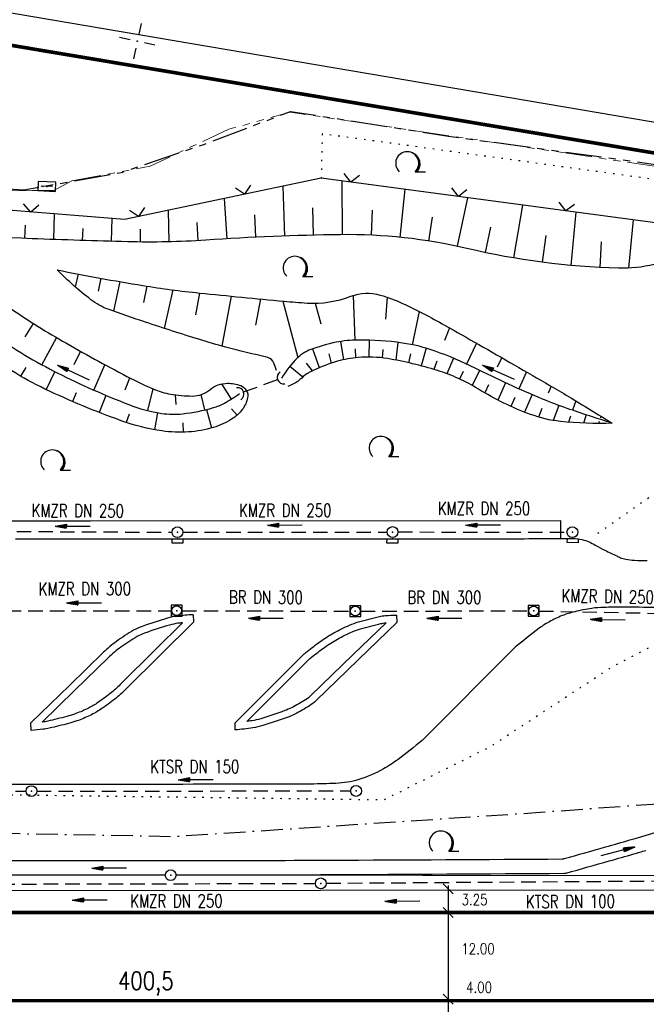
# Model space of a CAD drawing. Extents: x 0 to 1135, y 0 to 420.
# Tile 15 of 77: x 302 to 389, y 215 to 352. Entities that reach past the tile are written whole.
import ezdxf
from ezdxf.enums import TextEntityAlignment as Align

# ---------------------------------------------------------------- set-up
doc = ezdxf.new("R2010")
doc.units = 0
doc.header["$LTSCALE"] = 2
doc.header["$MEASUREMENT"] = 0
for name, pattern in [('AUSGEZOGEN', [0]), ('BAB-FM2', [2.6, 1.5, -0.5, 0.1, -0.5]), ('GESTRICH-X2', [1.5, 1, -0.5]), ('LWL', [6.001, 4, -1, 0.001, -1]), ('PHANTOMX2', [5, 2.5, -0.5, 0.5, -0.5, 0.5, -0.5]), ('PUNKTX2_STR', [0.6, 0.1, -0.5])]:
    doc.linetypes.add(name, pattern=pattern)
doc.layers.get('0').update_dxf_attribs({"color": 8, "linetype": 'AUSGEZOGEN'})
for name, color, linetype in [('BAB_FM', 8, 'BAB-FM2'), ('BOESCHG', 8, 'AUSGEZOGEN'), ('DURCHL', 200, 'GESTRICH-X2'), ('FBRTOP', 8, 'AUSGEZOGEN'), ('GRABEN', 8, 'AUSGEZOGEN'), ('GRENZL', 8, 'AUSGEZOGEN'), ('GRENZL-BAB', 7, 'AUSGEZOGEN'), ('GRENZP-BAB', 7, 'AUSGEZOGEN'), ('HEKT_B', 250, 'CONTINUOUS'), ('KANAL', 200, 'GESTRICH-X2'), ('Lichtwellenleiter COLT', 8, 'PHANTOMX2'), ('Lichtwellenleiter GLH', 8, 'PHANTOMX2'), ('MULDE', 8, 'AUSGEZOGEN'), ('NETZ', 250, 'AUSGEZOGEN'), ('NUTZUNG', 8, 'PUNKTX2_STR'), ('PFEIL', 200, 'CONTINUOUS'), ('PFEILTOP', 8, 'AUSGEZOGEN'), ('SCHLITZRINNE', 200, 'AUSGEZOGEN'), ('SCHRIFT', 8, 'AUSGEZOGEN'), ('SCHSYMBOL', 200, 'AUSGEZOGEN'), ('SIGNATUR', 8, 'AUSGEZOGEN'), ('STRASSE', 8, 'AUSGEZOGEN'), ('TEXTO', 200, 'CONTINUOUS'), ('WALD', 8, 'AUSGEZOGEN'), ('ZAUN', 8, 'AUSGEZOGEN')]:
    doc.layers.add(name, color=color, linetype=linetype)
doc.styles.add('ROMANS', font='romans.shx', dxfattribs={"width": 0.8})

# ---------------------------------------------------------------- blocks, each defined once
blk = doc.blocks.new('IKR')
at = {"color": 0}
for p, q in [((0, 1), (0, 2.5)), ((-2.5, 0), (-1, 0)), ((1, 0), (2.5, 0)), ((0, -2.5), (0, -1))]:
    blk.add_line(p, q, dxfattribs=at)
blk.add_circle((0, 0), 0.05, dxfattribs=at)
blk.add_point((0, 0), dxfattribs=at)
blk = doc.blocks.new('KS')
for p, q in [((-1.14, 0), (1.14, 0)), ((-1.14, 0), (-0.64, -0.15)), ((0.63, 0.15), (1.14, 0))]:
    blk.add_line(p, q)
blk.add_lwpolyline([(-1.76, -0.89), (1.74, -0.88), (1.73, 0.91), (-1.76, 0.91)], close=True)
blk.add_point((0, 0))
blk.add_point((0, 0))
blk = doc.blocks.new('30S')
at = {"color": 0}
for p, q in [((-0.75, -0.58), (-0.75, 0)), ((-0.75, 0), (0.75, 0)), ((0.75, 0), (0.75, -0.58)), ((0.75, -0.58), (-0.75, -0.58))]:
    blk.add_line(p, q, dxfattribs=at)
blk.add_point((0, 0), dxfattribs=at)
blk = doc.blocks.new('LW')
at = {"color": 0}
blk.add_line((1.18, 0), (2.58, 0), dxfattribs=at)
for centre, radius, start, end in [((0.07, 1.19), 1.6, 312.7202, 226.7249), ((0.17, 1.08), 1.68, 321.1992, 68.9844), ((0.08, 1.13), 1.67, 319.2916, 65.2101)]:
    blk.add_arc(centre, radius, start, end, dxfattribs=at)
blk = doc.blocks.new('GST')
at = {"color": 0}
blk.add_circle((0, 0), 0.75, dxfattribs=at)
blk.add_point((0, 0), dxfattribs=at)
blk = doc.blocks.new('DL')
at = {"color": 0}
blk.add_arc((-0.31, 0.02), 0.91, 282.5363, 77.4637, dxfattribs=at)
blk.add_point((0.6, 0), dxfattribs=at)
blk = doc.blocks.new('10')
blk.add_blockref('GST', (0, 0))
blk = doc.blocks.new('20')
blk.add_lwpolyline([(-0.75, -0.75), (0.75, -0.75), (0.75, 0.75), (-0.75, 0.75)], close=True)
blk.add_circle((0, 0), 0.676)
blk.add_point((0, 0))
blk = doc.blocks.new('PFEIL2')
at = {"color": 0}
for p, q in [((0.88, 0), (-2.4, -0.01)), ((0.88, -0.27), (0.88, 0.28)), ((0.88, 0.28), (2.43, 0.01)), ((0.91, 0.27), (0.88, 0.26)), ((0.97, 0.26), (0.88, 0.25)), ((1.02, 0.25), (0.88, 0.23)), ((1.07, 0.24), (0.88, 0.21)), ((1.13, 0.23), (0.88, 0.19)), ((1.18, 0.22), (0.88, 0.17)), ((1.24, 0.21), (0.88, 0.15)), ((1.29, 0.21), (0.88, 0.14)), ((1.34, 0.2), (0.88, 0.12)), ((1.4, 0.19), (0.88, 0.1)), ((1.45, 0.18), (0.88, 0.08)), ((1.51, 0.17), (0.88, 0.06)), ((1.56, 0.16), (0.88, 0.04)), ((1.61, 0.15), (0.88, 0.02)), ((1.67, 0.14), (0.88, 0.01)), ((1.72, 0.13), (0.88, -0.01)), ((1.78, 0.12), (0.88, -0.03)), ((1.83, 0.11), (0.88, -0.05)), ((1.88, 0.1), (0.88, -0.07)), ((1.94, 0.09), (0.88, -0.09)), ((2.05, 0.08), (0.88, -0.12)), ((1.99, 0.08), (0.88, -0.11)), ((2.1, 0.07), (0.88, -0.14)), ((2.15, 0.06), (0.88, -0.16)), ((2.21, 0.05), (0.88, -0.18)), ((2.26, 0.04), (0.88, -0.2)), ((2.32, 0.03), (0.88, -0.22)), ((2.37, 0.02), (0.88, -0.23)), ((2.42, 0.01), (0.88, -0.25)), ((2.43, 0.01), (0.88, -0.27))]:
    blk.add_line(p, q, dxfattribs=at)
blk = doc.blocks.new('ZR')
at = {"color": 0}
for p, q in [((-1.05, -1.05), (0, 0)), ((0, 0), (1.07, -1.08))]:
    blk.add_line(p, q, dxfattribs=at)

msp = doc.modelspace()

# ---------------------------------------------------------------- linework, layer by layer
msp.add_line((361.44, 231.88), (361.43, 196.43))
at = {"layer": 'BAB_FM', "flags": 128}
msp.add_lwpolyline([(283.61, 239.41), (323.59, 238.66), (373.59, 241.97), (402.59, 244.08), (409.59, 244.08), (425.59, 244.78), (425.59, 241.98), (482.59, 234.8), (485.59, 244.2), (523.59, 243.55), (573.59, 243.02), (599.93, 242.92), (623.59, 242.9), (678.49, 244.38), (724.81, 246.15), (753.71, 248.41)], dxfattribs=at)
at = {"layer": 'BOESCHG'}
for p, q in [((338.54, 328.72), (338.78, 321.82)), ((346.71, 329.46), (346.78, 322.01)), ((355.44, 328.29), (354.77, 321.64)), ((330.46, 327.01), (330.79, 321.44)), ((364.11, 327.13), (362.67, 320.4)), ((371.74, 326.11), (370.5, 318.78)), ((306.93, 324.88), (306.81, 321.34)), ((322.7, 325.38), (322.8, 321.02)), ((334.64, 324.76), (334.79, 321.65)), ((342.69, 325.75), (342.78, 321.94)), ((350.94, 325.41), (350.78, 321.94)), ((379.11, 325.12), (378.43, 317.75)), ((302.88, 323.34), (302.81, 321.48)), ((314.89, 324.24), (314.81, 321.09)), ((326.65, 323.68), (326.8, 321.18)), ((359.25, 324.42), (358.73, 321.13)), ((387.03, 324.06), (386.42, 317.37)), ((310.86, 322.88), (310.81, 321.21)), ((318.82, 322.78), (318.8, 321)), ((367.31, 323.06), (366.57, 319.53)), ((374.94, 321.9), (374.46, 318.19)), ((382.61, 321.04), (382.42, 317.46)), ((310.24, 316.56), (309.84, 314.78)), ((313.38, 315.97), (313.01, 314.19)), ((316.02, 315.51), (315.11, 311.42)), ((319.76, 314.88), (319.27, 312.63)), ((323.33, 314.37), (322.14, 309.03)), ((327.05, 313.93), (326.47, 310.91)), ((331.4, 313.5), (330.13, 306.58)), ((335.45, 313.1), (334.79, 309.49)), ((338.54, 312.81), (340.64, 304.99)), ((343.05, 312.52), (343.81, 309.65)), ((348.29, 313.59), (348.52, 307.41)), ((353, 313.35), (352.75, 310.32)), ((357.42, 311.37), (356.48, 306.76)), ((302.9, 307.85), (304.05, 309.7)), ((361.61, 309.12), (360.96, 307.37)), ((305.21, 303.99), (307.26, 307.73)), ((346.53, 307.21), (346.94, 304.68)), ((350.52, 307.4), (350.45, 305.06)), ((354.5, 307.09), (354.18, 304.64)), ((365.35, 306.98), (363.99, 304.08)), ((309.67, 304.01), (310.56, 305.85)), ((342.67, 306.19), (343.61, 303.59)), ((344.92, 305.5), (345.26, 304.21)), ((348.56, 306.19), (348.61, 304.96)), ((352.42, 306.12), (352.33, 304.94)), ((356.22, 305.52), (355.96, 304.27)), ((358.41, 306.28), (357.69, 303.85)), ((340.92, 305.24), (340.92, 305.24)), ((341.77, 304.19), (342.62, 303.15)), ((359.88, 304.49), (359.45, 303.35)), ((362.17, 304.9), (361.26, 302.75)), ((368.85, 304.98), (368.22, 303.65)), ((302.99, 303.63), (302.27, 302.42)), ((306.99, 303.05), (305.81, 300.55)), ((312.4, 300.48), (313.95, 303.99)), ((339.54, 303.8), (341.34, 302.33)), ((363.51, 303.05), (363.02, 302.01)), ((365.79, 303.21), (364.76, 301.13)), ((372.27, 303.01), (371.22, 300.65)), ((316.73, 300.54), (317.38, 302.16)), ((369.4, 301.48), (368.31, 299.11)), ((309.98, 300.12), (309.45, 298.9)), ((319.87, 297.64), (320.61, 300.66)), ((331.45, 299.24), (330.14, 301.35)), ((367.05, 301.21), (366.52, 300.09)), ((375.7, 301.03), (375.3, 300.06)), ((314.08, 299.75), (313.15, 297.38)), ((323.78, 298.48), (323.73, 299.82)), ((327.77, 297.74), (327.27, 299.86)), ((370.68, 299.44), (370.14, 298.23)), ((373.06, 299.86), (372.02, 297.43)), ((379.1, 299), (378.65, 297.69)), ((321.21, 297.36), (320.78, 295)), ((327.98, 297.79), (328.7, 295.24)), ((331.46, 297.9), (332.24, 297.02)), ((374.42, 297.91), (373.95, 296.74)), ((376.76, 298.36), (375.99, 296.27)), ((317.29, 297.15), (316.9, 296)), ((378.36, 296.86), (378.08, 296.03)), ((380.54, 297.05), (380.16, 295.9)), ((382.35, 296.14), (382.26, 295.86)), ((382.58, 296.86), (382.51, 296.65)), ((324.72, 295.93), (324.75, 294.65))]:
    msp.add_line(p, q, dxfattribs=at)
for points in [[(402.94, 321.93, -0.030718), (389.95, 317.88, -0.067193), (385.02, 317.36, -0.050922), (364.05, 320.09, 0.061197), (346.54, 322.01, 0.013632), (327.89, 321.25, -0.023507), (317.06, 321.03, -0.002589), (303.85, 321.45, -0.001482), (280.79, 322.36, -0.011513), (258.15, 323.85, 0.022253), (246.42, 324.37, 0.034379), (244.21, 324.22, 0.004914), (228.91, 321.94, 0.019752), (224.1, 320.98, 0.010825), (215.46, 318.7)], [(183.18, 293.77, 0.007461), (191.66, 298.24, 0.002459), (217.13, 312.33, 0.015265), (226.85, 318.17, -0.038728), (230.8, 320.29, -0.099162), (233.37, 320.86, -0.010022), (259.22, 320.89, -0.003082), (272.91, 320.55, -0.009131), (277.52, 320.32, -0.049353), (286.96, 318.73, -0.057158), (294.65, 315.67, -0.029132), (300.49, 312.07, 0.022309), (308.05, 307.28, 0.00927), (316.99, 302.37, 0.02252), (320.79, 300.58, 0.055086), (323.01, 299.93, 0.041919), (326.03, 299.66, 0.176944), (328.46, 300.53, -0.174196), (330.92, 301.43, -0.090668), (332.73, 301.11, -0.168545), (333.51, 300.47, -0.18907)], [(336.49, 305, -0.006875), (330.62, 306.45, -0.011224), (327.06, 307.47, -0.005066), (319.55, 309.89, -0.007343), (314.4, 311.68, -0.076799), (312, 313, -0.033609), (307.33, 317.13)], [(307.33, 317.13, 0.009683), (319.19, 314.97, 0.014717), (327.05, 313.93, 0.002207), (338.73, 312.79, 0.00808), (341.93, 312.54, 0.107408)], [(341.93, 312.54, 0.107408), (347.98, 313.48, -0.163943), (352.04, 313.65, -0.03855), (355.12, 312.49, -0.019275), (360.96, 309.48, -0.001608), (365.69, 306.79, -0.000774), (375.51, 301.14, -0.005584), (378.12, 299.6, -0.002389), (384.15, 295.9)], [(333.51, 300.47, -0.18907), (333.69, 299.42, -0.111659), (332.97, 297.82, -0.091831), (331.48, 296.45, -0.066962), (328.96, 295.31, -0.05569), (325.49, 294.68, -0.053872), (321.84, 294.83, -0.049315), (316.2, 296.24, -0.025054), (305.64, 300.63, -0.060865), (296.85, 306.22, 0.124639), (292.2, 308.41, 0.007232), (289.88, 308.82, 0.003842), (285.5, 309.5, 0.005229), (277.81, 310.56, 0.00281), (263.49, 312.3, 0.034185), (244.86, 313.17, 0.054383), (233.22, 311.64, 0.027722), (228.9, 310.33, 0.022929), (223.86, 308.23, 0.07043), (212.31, 300.63, -0.070976), (200.85, 293.1, -0.009136), (184.7, 285.87, -0.00786)]]:
    msp.add_lwpolyline(points, format="xyb", dxfattribs=at)
at = {"layer": 'BOESCHG', "flags": 128}
msp.add_lwpolyline([(384.15, 295.9, -0.037031), (376.98, 296.14, -0.062272), (372.82, 297.12, -0.048134), (365.65, 300.61, 0.061403), (359.95, 303.2, 0.035213), (353.03, 304.84, 0.061859), (348.97, 305, 0.049017), (346.13, 304.48, 0.039154), (342.76, 303.21, 0.057265), (341.4, 302.38, -0.121237), (339.26, 300.99)], format="xyb", dxfattribs=at)
at = {"layer": 'BOESCHG'}
for centre, radius, start, end in [((336.05, 303.68), 1.39, 23.2242, 71.8133), ((331.26, 301.63), 6.6, 13.8338, 23.2242)]:
    msp.add_arc(centre, radius, start, end, dxfattribs=at)
at = {"layer": 'DURCHL'}
msp.add_line((333.13, 300.23), (337.84, 301.93), dxfattribs=at)
at = {"layer": 'FBRTOP'}
for p, q in [((326.17, 269.36), (326.18, 268.34)), ((354.4, 268.35), (354.32, 269.33)), ((370.77, 264.92), (357.83, 251.96)), ((303.74, 253.35), (303.7, 254.38)), ((331.98, 253.42), (331.98, 254.41))]:
    msp.add_line(p, q, dxfattribs=at)
for points in [[(661.14, 179.11, 0.000001), (685.94, 183.77, 0.000098)], [(439.53, 157.45, -0.00093), (440.96, 156.69, -0.001842), (441.68, 156.31, -0.000702), (443.25, 155.45, 0.000895), (444.48, 154.78, 0.031517), (447.68, 153.29, 0.030859), (451.1, 152.2, 0.030259), (454.59, 151.53, 0.030943), (458.06, 151.31, 0.000875), (468.28, 151.29, 0.000286), (499.49, 151.31, 0.000004), (556.36, 151.37, 0.000067)], [(700.61, 186.53, -0.000002), (715, 189.24, -0.000023)], [(301.58, 279.86, -0.001833), (304.58, 279.87, -0.000283), (323.99, 279.88, -0.000006), (352.82, 279.88, -0.000191), (353.73, 279.88, -0.000419), (355.29, 279.88, 0.000075), (363.94, 279.86, 0.004723), (373.85, 279.93, -0.009653), (378.7, 279.92, -0.044882), (380, 279.77, -0.059233), (380.94, 279.46, -0.018476), (381.81, 279.01, 0.011989), (383.15, 278.3, 0.00421), (384.77, 277.51, 0.012947), (385.31, 277.27, 0.052557), (386.02, 277.06, 0.031563), (387.24, 276.91, 0.02056), (389, 276.88, -0.013462)], [(390.22, 270.37, 0.002956), (385.53, 270.41, 0.005434), (382.98, 270.38, 0.032042), (381.34, 270.25, 0.021633), (378.96, 269.78, 0.035146), (377.22, 269.24, 0.032928), (375.45, 268.4, 0.033148), (374.06, 267.5, 0.013166), (370.77, 264.92, 0.045377)], [(324.67, 268.25, 0.006668), (324.04, 268.18, 0.039002), (322.9, 267.94, 0.015334), (319.44, 266.82, 0.043073), (318.41, 266.34, 0.028703), (316.12, 264.86, 0.03501), (314.44, 263.45), (309.74, 258.87), (305.24, 254.49)], [(324.67, 268.25), (320.95, 264.56), (316.07, 259.7, -0.026258), (314.66, 258.45, -0.022111), (312.83, 257.1, -0.034523), (311.47, 256.33, -0.029026), (309.71, 255.6, -0.019104), (308.67, 255.28, -0.008069), (306.02, 254.62, -0.027013), (305.29, 254.5, -0.000412), (305.24, 254.49, -0.013671)], [(333.57, 254.58), (338.05, 259.06), (342.1, 263.1, -0.02999), (342.55, 263.5, -0.009661), (344.33, 264.84, -0.028688), (346.12, 265.98, -0.026615), (348.18, 267.01, -0.030851), (349.32, 267.41, -0.013869), (352.14, 268.14, -0.034271), (352.8, 268.25, -0.000685), (352.87, 268.26, -0.017282)], [(352.87, 268.26), (348.31, 263.85), (342.44, 258.17, -0.050635), (341.72, 257.6, -0.023986), (339.77, 256.49, -0.031281), (338.82, 256.08, -0.01015), (335.5, 254.96, -0.038198), (334.27, 254.68, -0.006551), (333.57, 254.58, -0.021795)], [(357.83, 251.96, -0.016939), (354.51, 249.33, -0.029636), (352.48, 248, -0.056025), (349.07, 246.53, -0.065088), (345.91, 246.01, -0.003333), (342.43, 245.91, -0.005154), (340.17, 245.89, -0.000053), (317.72, 245.87, -0.000124), (308.06, 245.87, -0.000001), (277.56, 245.86, -0.000029), (276.55, 245.86), (222.12, 245.86, 0.000031), (144.94, 245.86, 0.000163), (130.49, 245.86, 0.021883), (126.47, 245.68, 0.014675), (120.51, 244.97, 0.022893), (113.88, 243.68, 0.024298), (107.78, 241.88, 0.00201), (106.37, 241.38, 0.000273), (95.99, 237.66, 0.002972), (91.04, 235.85, 0.001441), (83.99, 233.2)]]:
    msp.add_lwpolyline(points, format="xyb", dxfattribs=at)
at = {"layer": 'FBRTOP', "flags": 128}
for points in [[(326.17, 269.36, 0.022671), (323.91, 269.17, 0.039002), (322.62, 268.9, 0.015334), (319.11, 267.76, 0.043073), (317.91, 267.21, 0.028703), (315.53, 265.67, 0.03501), (313.75, 264.16), (309.04, 259.58), (303.7, 254.38)], [(331.98, 254.41), (337.34, 259.76), (341.39, 263.81, -0.02999), (341.94, 264.29, -0.009661), (343.74, 265.65, -0.028688), (345.63, 266.86, -0.026615), (347.79, 267.92, -0.030851), (349.05, 268.37, -0.013869), (351.92, 269.12, -0.034271), (352.72, 269.25, -0.017282), (354.32, 269.33)], [(326.18, 268.34), (321.66, 263.85), (316.77, 258.99, -0.026258), (315.29, 257.67, -0.022111), (313.38, 256.27, -0.034523), (311.91, 255.43, -0.029026), (310.04, 254.65, -0.019104), (308.92, 254.31, -0.008069), (306.24, 253.65, -0.027013), (305.41, 253.5, -0.013671), (303.74, 253.35)], [(354.4, 268.35), (349, 263.13), (343.13, 257.45, -0.050635), (342.26, 256.76, -0.023986), (340.22, 255.6, -0.031281), (339.16, 255.14, -0.01015), (335.8, 254.01, -0.038198), (334.42, 253.69, -0.021795), (331.98, 253.42)], [(82.97, 231.1, -0.000003), (195.6, 231.15, -0.000006), (248.2, 231.17), (439.3, 231.25, 0.003412), (449.47, 231.32, -0.004028), (458.08, 231.38, -0.001794), (463.42, 231.35, -0.000623), (478.82, 231.19, -0.000761), (481.7, 231.15, 0.000271), (489.8, 231.03, 0.006691), (490.96, 231.03, 0.002083), (494.69, 231.1)]]:
    msp.add_lwpolyline(points, format="xyb", dxfattribs=at)
at = {"layer": 'FBRTOP', "const_width": 0.5}
for points in [[(82.97, 228.13), (194.74, 228.13), (394.75, 228.13), (444.74, 228.13), (469.74, 228.13), (494.69, 228.13)], [(25, 215.91), (107.24, 215.91), (194.74, 215.91), (294.74, 215.91), (394.75, 215.91), (419.74, 215.91), (444.74, 215.91), (457.24, 215.91), (469.74, 215.91), (482.24, 215.91), (494.74, 215.91), (507.24, 215.91)]]:
    msp.add_lwpolyline(points, dxfattribs=at)
at = {"layer": 'GRABEN', "flags": 128}
msp.add_lwpolyline([(133.24, 270.22, 0.00237), (140.61, 272.58, 0.005606), (143.71, 273.63, 0.000968), (158.11, 278.7, 0.00346), (162.12, 280.16, 0.020923), (173.34, 284.85, 0.008856), (199.12, 297.5, 0.022095), (211.32, 304.45, -0.026034), (221.72, 310.27, -0.030031), (228.66, 313.19, -0.041352), (233.96, 314.57, -0.041036), (240.69, 315.18, -0.013041), (261.91, 314.81, -0.007183), (281.17, 313.69, -0.027665), (286.15, 313.05, -0.023965), (289.5, 312.26, -0.022332), (293, 311.08, -0.060503), (298.48, 308.17, 0.035933), (307.43, 302.83, 0.023996), (317.23, 298.48, 0.054786), (321.77, 297.26, 0.065307), (324.67, 297.2, 0.043248), (328.96, 298.05, 0.053223), (330.47, 298.67, 0.034715), (332.57, 300)], format="xyb", dxfattribs=at)
at = {"layer": 'GRABEN'}
msp.add_lwpolyline([(384.15, 295.9, -0.008233), (377.9, 297.95, -0.014908), (374.51, 299.24, -0.017553), (365.16, 303.52, 0.03014), (359.65, 305.87, 0.04983), (355.12, 307, 0.037986), (349, 307.42, 0.047616), (345.93, 307.1, 0.040426), (342.43, 306.1, 0.10428), (340.55, 304.91, 0.065882), (338.4, 302.15)], format="xyb", dxfattribs=at)
at = {"layer": 'GRENZL'}
msp.add_line((432.81, 330.24), (295.79, 353.59), dxfattribs=at)
at = {"layer": 'GRENZL-BAB'}
for p, q in [((322.29, 233.29), (194.88, 233.33)), ((491.62, 233.12), (323.79, 233.29))]:
    msp.add_line(p, q, dxfattribs=at)
at = {"layer": 'GRENZL-BAB', "const_width": 0.5, "flags": 128}
msp.add_lwpolyline([(432.37, 326.22), (294.92, 349.25)], dxfattribs=at)
at = {"layer": 'KANAL'}
for p, q in [((295.74, 280.93), (323.23, 280.79)), ((324.74, 280.79), (353, 280.8)), ((354.51, 280.83), (377.9, 280.81)), ((300.33, 269.9), (323.13, 269.91)), ((324.63, 269.91), (347.83, 269.87)), ((349.33, 269.86), (372.55, 269.91)), ((374.04, 269.88), (393.08, 269.51)), ((259.57, 244.96), (303.01, 244.93)), ((304.51, 244.93), (347.96, 244.97)), ((290.45, 232.04), (343.06, 232.15)), ((344.57, 232.18), (391.72, 232.5))]:
    msp.add_line(p, q, dxfattribs=at)
at = {"layer": 'Lichtwellenleiter COLT', "lineweight": 0, "flags": 128}
for points in [[(411, 328.38), (339.6, 338.97), (331.08, 336.61), (320.19, 331.5), (309.36, 329.47)], [(303.86, 328.14), (301.88, 328.08), (254.37, 331.05), (225.64, 331.35), (199.12, 327.47), (192.62, 326.86), (187.85, 324.24), (158.38, 304.06), (136.06, 291.35), (69.34, 279.13), (51.17, 280.32), (43.37, 279.47), (40.54, 272.19), (39.75, 262.19), (40.33, 247.35), (42.39, 241.52), (40.16, 239.18), (25, 239.96)]]:
    msp.add_lwpolyline(points, dxfattribs=at)
at = {"layer": 'Lichtwellenleiter COLT', "linetype": 'LWL', "lineweight": 0, "flags": 128}
msp.add_lwpolyline([(303.86, 328.14), (305.3, 328.12), (306.89, 328.11), (309.36, 329.47)], dxfattribs=at)
at = {"layer": 'Lichtwellenleiter GLH', "flags": 128}
msp.add_lwpolyline([(40.32, 238.78), (40.44, 239.62), (40.46, 265.29), (43.43, 279.43), (58.39, 279.8), (72.18, 279.21), (90.76, 279.08), (110.26, 282.04), (120.65, 285.15), (136.07, 291.33), (151.7, 299.26), (163.16, 307.08), (177.66, 317.25), (192.64, 326.9), (209.24, 329.49), (233.42, 331.47), (254.4, 331.09), (281.62, 329.59), (302.72, 328.21), (316.23, 330.64), (327.64, 334.51), (339.64, 339.09), (361.5, 335.66), (388.59, 331.98), (411.04, 328.41), (413.04, 325.42)], dxfattribs=at)
at = {"layer": 'MULDE'}
for points in [[(297.85, 235.35, 0.00079), (325.58, 235.32, 0.001127), (345.01, 235.37, 0.000205), (377.24, 235.54, 0.048803), (377.37, 235.56, 0.018274), (377.51, 235.59, 0.000422), (383.2, 237.2, 0.002261), (386.59, 238.17, 0.001962), (392.65, 239.97)], [(323.85, 233.32, 0.00005), (325.6, 233.32, 0.001125), (345.01, 233.37, 0.000206), (377.52, 233.55, 0.048306), (377.65, 233.56, 0.01877), (377.79, 233.59, 0.000437), (383.75, 235.27, 0.002245), (387.13, 236.24, 0.000523), (388.78, 236.73)], [(297.85, 233.35, 0.000692), (322.27, 233.32, 0.001125)]]:
    msp.add_lwpolyline(points, format="xyb", dxfattribs=at)
at = {"layer": 'NUTZUNG'}
msp.add_line((344.01, 335.98), (343.88, 329.84), dxfattribs=at)
msp.add_lwpolyline([(382.18, 280.66), (394.65, 289.42), (406.8, 297.55), (416.46, 309.76), (423.42, 316.76), (421.33, 325.35), (344.01, 335.98)], dxfattribs=at)
at = {"layer": 'NUTZUNG', "flags": 128}
msp.add_lwpolyline([(416.87, 261.78), (401.91, 266.62), (391.24, 265.83), (384.37, 262.28), (367.27, 251.07), (352.53, 243.7), (282.06, 244.64), (282.31, 237.83)], dxfattribs=at)
at = {"layer": 'SCHLITZRINNE'}
msp.add_lwpolyline([(517.48, 212.59), (519.75, 212.63, -0.000009), (532.25, 212.63, 0.000009), (544.74, 212.63, 0.000011), (557.24, 212.63, -0.000003), (569.74, 212.63, -0.000017), (582.24, 212.63, 0.000005), (594.74, 212.63, 0.000053), (595.15, 212.63, 0.000005), (599.26, 212.63, 0.001234), (606.7, 212.65, 0.000703), (619.76, 212.74, 0.002173), (629.96, 212.86, 0.001495), (644.78, 213.15, 0.001644), (657.03, 213.47, 0.001579), (669.78, 213.88, 0.001584), (682.26, 214.37, 0.001578), (694.78, 214.93, 0.00157), (707.28, 215.57, 0.001571), (719.76, 216.29, 0.001576), (732.25, 217.09, 0.001577), (744.73, 217.97, 0.001582), (757.2, 218.93, 0.001583)], format="xyb", dxfattribs=at)
at = {"layer": 'SCHRIFT'}
for p, q in [((362.14, 230.69), (360.75, 232.08)), ((362.14, 227.44), (360.75, 228.83)), ((362.14, 215.44), (360.74, 216.83))]:
    msp.add_line(p, q, dxfattribs=at)
at = {"layer": 'STRASSE'}
msp.add_line((377.06, 279.95), (377.06, 282.42), dxfattribs=at)
msp.add_lwpolyline([(295.84, 281.49, 0.002766), (296.48, 281.66, -0.012985), (297.62, 281.94, -0.026087), (299.58, 282.25, -0.026621), (301.52, 282.36), (311.93, 282.37), (377.06, 282.42)], format="xyb", dxfattribs=at)
at = {"layer": 'ZAUN'}
msp.add_lwpolyline([(421.88, 319.39), (343.88, 329.84), (316.63, 324.1), (299.38, 325.49), (249.8, 327.91), (231.72, 328.32), (160.07, 297.57)], dxfattribs=at)

# ---------------------------------------------------------------- block references
at = {"layer": 'GRENZP-BAB'}
msp.add_blockref('GST', (323.04, 233.29), dxfattribs=at)
at = {"layer": 'NETZ', "rotation": 167.8411}
msp.add_blockref('IKR', (318.42, 348.8), dxfattribs=at)
at = {"layer": 'PFEIL'}
for p, rotation in [((309.48, 281.64), 179.7131655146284), ((338.86, 281.79), 180.0334655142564), ((366.27, 281.8), 179.952965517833), ((311.05, 271.02), 180.066965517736), ((336.23, 268.89), 179.8704655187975), ((360.94, 268.89), 180.0911655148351), ((383.54, 268.71), 178.9104655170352), ((326.51, 246.53), 180.0261655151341), ((311.85, 229.87), 180.1280655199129), ((355.13, 229.71), 180.4077655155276)]:
    msp.add_blockref('PFEIL2', p, dxfattribs=dict(at, rotation=rotation))
at = {"layer": 'PFEILTOP'}
for p, rotation in [((309.59, 302.92), 154.9991773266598), ((368.4, 302.97), 156.0382763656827), ((384.92, 236.57), 14.20882495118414), ((314.54, 234.29), 179.9783788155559)]:
    msp.add_blockref('PFEIL2', p, dxfattribs=dict(at, rotation=rotation))
at = {"layer": 'SCHSYMBOL'}
for name, p, rotation in [('DL', (338.4, 302.15), 200.2854796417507), ('DL', (332.57, 300), 20.28547963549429), ('10', (323.98, 280.8), 359.9999655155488), ('10', (353.75, 280.82), 359.9999655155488), ('10', (378.64, 280.8), 359.9999655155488), ('30S', (323.99, 279.88), 359.9997254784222), ('30S', (353.73, 279.88), 359.8740104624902), ('30S', (378.7, 279.92), 358.2439789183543), ('20', (323.88, 269.92), 359.9999655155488), ('20', (348.59, 269.87), 359.9999655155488), ('20', (373.28, 269.9), 359.9999655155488), ('10', (303.77, 244.94), 359.9999655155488), ('10', (348.7, 244.96), 359.9999655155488), ('10', (343.82, 232.16), 359.9999655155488)]:
    msp.add_blockref(name, p, dxfattribs=dict(at, rotation=rotation))
at = {"layer": 'SIGNATUR', "xscale": 0.7000000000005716, "yscale": 0.7000000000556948, "zscale": 0.7, "rotation": 177.3133596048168}
msp.add_blockref('KS', (305.9, 328.7), dxfattribs=at)
at = {"layer": 'SIGNATUR'}
for p, rotation in [((323.99, 279.88), 359.9997254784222), ((353.73, 279.88), 359.8740104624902), ((378.7, 279.92), 358.2439789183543)]:
    msp.add_blockref('30S', p, dxfattribs=dict(at, rotation=rotation))
at = {"layer": 'WALD'}
for p in [(355.71, 330.71), (340.14, 316.22), (352.04, 291.28), (306.58, 289.4), (360.34, 236.61)]:
    msp.add_blockref('LW', p, dxfattribs=at)
at = {"layer": 'ZAUN'}
for p, rotation in [((347.99, 329.29), 172.3689622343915), ((333.26, 327.6), 191.9026750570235), ((362.86, 327.3), 172.3689622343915), ((303.67, 325.14), 175.3870290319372), ((377.73, 325.31), 172.3689622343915), ((318.59, 324.51), 191.9026750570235)]:
    msp.add_blockref('ZR', p, dxfattribs=dict(at, rotation=rotation))

# ---------------------------------------------------------------- texts
at = {"layer": 'HEKT_B', "style": 'ROMANS', "width": 0.8}
msp.add_text('400,5', height=2.5, rotation=360, dxfattribs=at).set_placement((315.75, 217.41))
at = {"layer": 'SCHRIFT', "style": 'ROMANS', "width": 0.8}
for s, p in [('3.25', (363.3, 229.15)), ('12.00', (363.26, 222.33)), ('4.00', (363.92, 217.01))]:
    msp.add_text(s, height=1.5, rotation=0.0924, dxfattribs=at).set_placement(p)
at = {"layer": 'TEXTO', "style": 'ROMANS', "width": 0.75}
for s, rotation, p in [('KMZR DN 250', 359.7132, (310.18, 282.88)), ('KMZR DN 250', 0.0335, (338.9, 282.94)), ('KMZR DN 250', 359.953, (366.41, 283.19)), ('KMZR DN 300', 0.067, (311.16, 272.06)), ('KMZR DN 250', 358.9105, (383.51, 271.01)), ('BR DN 300', 359.8705, (336.22, 270.9)), ('BR DN 300', 0.0912, (360.93, 270.88)), ('KTSR DN 150', 0.0262, (326.38, 247.44)), ('KMZR DN 250', 0.1281, (323.84, 228.82)), ('KTSR DN 100', 0.4078, (378.37, 228.75))]:
    msp.add_text(s, height=1.8, rotation=rotation, dxfattribs=at).set_placement(p, align=Align.CENTER)

doc.saveas('drawing.dxf')
